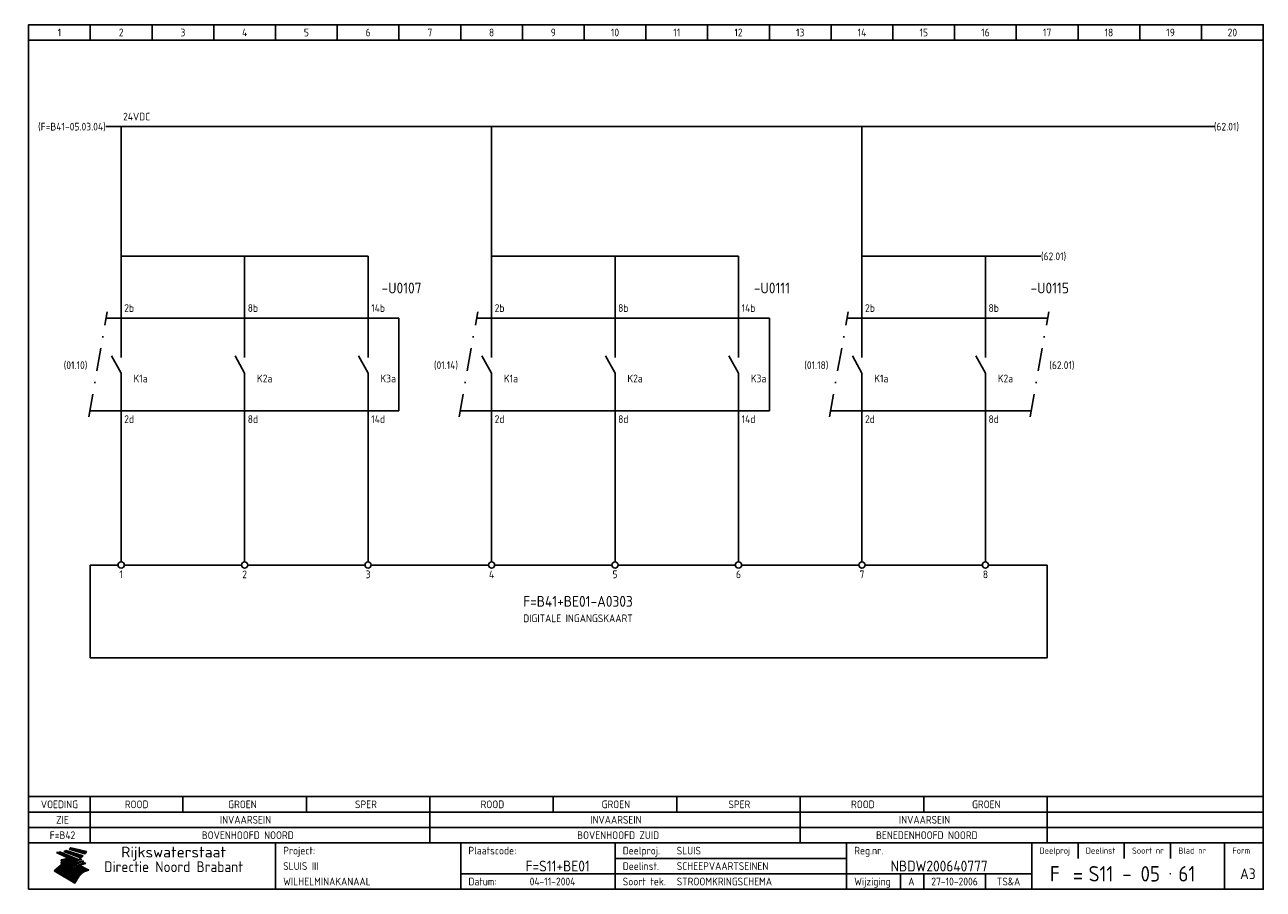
# Model space of a CAD drawing. Extents: x 9 to 410, y 10 to 290.
import ezdxf
from ezdxf.enums import TextEntityAlignment as Align

# ---------------------------------------------------------------- set-up
doc = ezdxf.new("R2010")
doc.units = 0
doc.header["$LTSCALE"] = 15
doc.header["$MEASUREMENT"] = 0
doc.linetypes.add('DASHDOT', pattern=[1, 0.5, -0.25, 0, -0.25])
for name, color, linetype in [('0-25', 7, 'CONTINUOUS'), ('0-35', 2, 'CONTINUOUS'), ('0-50', 3, 'CONTINUOUS'), ('B-25', 7, 'CONTINUOUS'), ('B-35', 2, 'CONTINUOUS'), ('S-25', 7, 'CONTINUOUS')]:
    doc.layers.add(name, color=color, linetype=linetype)
doc.styles.add('ISO', font='iso.shx')
doc.styles.get("Standard").update_dxf_attribs({"font": 'iso.shx'})

# ---------------------------------------------------------------- blocks, each defined once
blk = doc.blocks.new('0034')
at = {"layer": 'S-25'}
for p, q in [((0, 0), (0, -5)), ((0, -10), (-3.12, -4.38)), ((0, -10), (0, -15))]:
    blk.add_line(p, q, dxfattribs=at)
at = {"layer": 'B-25'}
for tag, p in [('KN1', (-2.43, -2.73)), ('KN2', (-2.43, -14.01))]:
    blk.add_attdef(tag, text='', height=2.5, dxfattribs=at).set_placement(p, align=Align.RIGHT)
blk.add_attdef('OM1', (4, -13.01), '', height=2.5, dxfattribs=at)
at = {"layer": 'B-35'}
blk.add_attdef('KT', (4.14, -8.99), '', height=3.5, dxfattribs=at)
blk = doc.blocks.new('0035')
at = {"layer": 'S-25'}
blk.add_circle((0, 0), 1, dxfattribs=at)
at = {"layer": 'B-25'}
blk.add_attdef('OM1', text='', height=2.5, dxfattribs=at).set_placement((0, -3.01), align=Align.MIDDLE)
blk = doc.blocks.new('KADERA3')
at = {"layer": '0-25'}
for p, q in [((30, 285), (30, 290)), ((50, 285), (50, 290)), ((70, 285), (70, 290)), ((90, 285), (90, 290)), ((110, 285), (110, 290)), ((130, 285), (130, 290)), ((150, 285), (150, 290)), ((170, 285), (170, 290)), ((190, 285), (190, 290)), ((210, 285), (210, 290)), ((230, 285), (230, 290)), ((250, 285), (250, 290)), ((270, 285), (270, 290)), ((290, 285), (290, 290)), ((310, 285), (310, 290)), ((330, 285), (330, 290)), ((350, 285), (350, 290)), ((370, 285), (370, 290)), ((390, 285), (390, 290)), ((10, 285), (410, 285)), ((410, 35), (10, 35)), ((410, 30), (10, 30)), ((350, 25), (350, 20)), ((365, 25), (365, 20)), ((380, 25), (380, 20)), ((200, 20), (275, 20)), ((150, 15), (335, 15)), ((292.5, 15), (292.5, 10)), ((300, 15), (300, 10)), ((320, 15), (320, 10))]:
    blk.add_line(p, q, dxfattribs=at)
at = {"layer": '0-25', "color": 7}
for p, q in [((19.1, 21.89), (25.12, 19)), ((19.1, 21.89), (25.12, 19)), ((19.17, 21.86), (20.7, 21.86)), ((19.29, 21.8), (20.83, 21.8)), ((19.4, 21.75), (20.96, 21.75)), ((19.52, 21.69), (21.09, 21.69)), ((19.64, 21.63), (21.22, 21.63)), ((19.74, 21.92), (20.56, 21.92)), ((19.75, 21.58), (21.36, 21.58)), ((19.87, 21.52), (21.49, 21.52)), ((19.99, 21.47), (21.62, 21.47)), ((20.11, 21.41), (21.75, 21.41)), ((20.22, 21.35), (21.88, 21.35)), ((20.25, 21.97), (20.43, 21.97)), ((20.34, 21.3), (22.02, 21.3)), ((20.38, 21.99), (26.02, 19.59)), ((20.38, 21.99), (26.02, 19.59)), ((20.46, 21.24), (22.15, 21.24)), ((20.57, 21.18), (22.28, 21.18)), ((20.69, 21.13), (22.41, 21.13)), ((20.81, 21.07), (22.55, 21.07)), ((20.92, 21.02), (22.68, 21.02)), ((21.04, 20.96), (22.81, 20.96)), ((21.16, 20.9), (22.94, 20.9)), ((21.27, 20.85), (23.07, 20.85)), ((21.39, 20.79), (23.21, 20.79)), ((21.47, 22.25), (26.83, 20.19)), ((21.47, 22.25), (26.83, 20.19)), ((21.49, 22.25), (23.07, 22.25)), ((21.51, 20.73), (23.34, 20.73)), ((21.6, 22.2), (23.25, 22.2)), ((21.63, 20.68), (23.47, 20.68)), ((21.65, 22.31), (22.89, 22.31)), ((21.74, 20.62), (23.6, 20.62)), ((21.75, 22.14), (23.42, 22.14)), ((21.8, 22.37), (22.71, 22.37)), ((21.86, 20.57), (23.73, 20.57)), ((21.9, 22.08), (23.6, 22.08)), ((21.94, 22.42), (22.53, 22.42)), ((21.98, 20.51), (23.87, 20.51)), ((22.04, 22.03), (23.78, 22.03)), ((22.06, 22.48), (22.36, 22.48)), ((22.09, 20.45), (24, 20.45)), ((22.18, 22.53), (27.65, 20.8)), ((22.18, 22.53), (27.65, 20.8)), ((22.19, 21.97), (23.96, 21.97)), ((22.21, 20.4), (24.13, 20.4)), ((22.33, 20.34), (24.26, 20.34)), ((22.34, 21.92), (24.13, 21.92)), ((22.44, 20.28), (24.4, 20.28)), ((22.48, 21.86), (24.31, 21.86)), ((22.56, 20.23), (24.53, 20.23)), ((22.61, 20.12), (22.93, 20.12)), ((22.63, 21.8), (24.49, 21.8)), ((22.68, 20.17), (24.66, 20.17)), ((22.71, 20.17), (22.82, 20.17)), ((23.11, 20.02), (22.77, 20.2)), ((23.11, 20.02), (22.77, 20.2)), ((22.78, 21.75), (24.67, 21.75)), ((22.79, 20.12), (24.79, 20.12)), ((22.92, 21.69), (24.85, 21.69)), ((23.07, 21.63), (25.02, 21.63)), ((23.14, 22.99), (28.22, 21.46)), ((23.14, 22.99), (28.22, 21.46)), ((23.15, 22.98), (25.33, 22.98)), ((23.22, 21.58), (25.2, 21.58)), ((23.23, 23.04), (25.09, 23.04)), ((23.32, 23.1), (24.84, 23.1)), ((23.34, 22.93), (25.57, 22.93)), ((23.36, 21.52), (25.38, 21.52)), ((23.4, 23.15), (24.6, 23.15)), ((23.49, 23.21), (24.36, 23.21)), ((23.51, 21.47), (25.56, 21.47)), ((23.52, 22.87), (25.81, 22.87)), ((23.57, 23.27), (24.12, 23.27)), ((23.64, 23.32), (23.87, 23.32)), ((23.66, 21.41), (25.74, 21.41)), ((23.7, 23.36), (28.82, 22.17)), ((23.7, 23.36), (28.82, 22.17)), ((23.71, 22.82), (26.06, 22.82)), ((23.8, 21.35), (25.91, 21.35)), ((23.9, 22.76), (26.3, 22.76)), ((23.95, 21.3), (26.09, 21.3)), ((24.09, 22.7), (26.54, 22.7)), ((24.09, 21.24), (26.27, 21.24)), ((24.24, 21.18), (26.45, 21.18)), ((24.27, 22.65), (26.78, 22.65)), ((24.39, 21.13), (26.62, 21.13)), ((24.46, 22.59), (27.03, 22.59)), ((24.53, 21.07), (26.8, 21.07)), ((24.65, 22.53), (27.27, 22.53)), ((24.68, 21.02), (26.98, 21.02)), ((24.83, 20.96), (27.16, 20.96)), ((24.84, 22.48), (27.51, 22.48)), ((24.97, 20.9), (27.34, 20.9)), ((25.02, 22.42), (27.75, 22.42)), ((25.12, 20.85), (27.51, 20.85)), ((25.21, 22.37), (28, 22.37)), ((25.27, 20.79), (27.63, 20.79)), ((25.4, 22.31), (28.24, 22.31)), ((25.41, 20.73), (27.57, 20.73)), ((25.56, 20.68), (27.51, 20.68)), ((25.58, 22.25), (28.48, 22.25)), ((25.71, 20.62), (27.44, 20.62)), ((25.77, 22.2), (28.72, 22.2)), ((25.85, 20.57), (27.37, 20.57)), ((25.96, 22.14), (28.79, 22.14)), ((26, 20.51), (27.29, 20.51)), ((26.15, 22.08), (28.75, 22.08)), ((26.15, 20.45), (27.22, 20.45)), ((26.29, 20.4), (27.14, 20.4)), ((26.33, 22.03), (28.71, 22.03)), ((26.44, 20.34), (27.06, 20.34)), ((26.52, 21.97), (28.66, 21.97)), ((26.59, 20.28), (26.97, 20.28)), ((26.71, 21.92), (28.62, 21.92)), ((26.73, 20.23), (26.89, 20.23)), ((26.9, 21.86), (28.57, 21.86)), ((27.08, 21.8), (28.52, 21.8)), ((27.27, 21.75), (28.48, 21.75)), ((27.46, 21.69), (28.43, 21.69)), ((27.65, 21.63), (28.38, 21.63)), ((27.83, 21.58), (28.33, 21.58)), ((28.02, 21.52), (28.28, 21.52)), ((28.21, 21.47), (28.22, 21.47)), ((20.58, 17.88), (18.3, 16)), ((20.58, 17.88), (18.3, 16)), ((18.38, 16.07), (21.46, 16.07)), ((18.45, 16.12), (21.88, 16.12)), ((18.52, 16.18), (22.15, 16.18)), ((18.59, 16.23), (22.38, 16.23)), ((18.65, 16.29), (22.58, 16.29)), ((18.72, 16.35), (22.75, 16.35)), ((18.79, 16.4), (22.91, 16.4)), ((18.86, 16.46), (20.6, 16.46)), ((18.93, 16.52), (20.6, 16.52)), ((18.99, 16.57), (20.6, 16.57)), ((19.06, 16.63), (20.6, 16.63)), ((19.13, 16.68), (20.6, 16.68)), ((19.2, 16.74), (20.6, 16.74)), ((19.27, 16.8), (20.6, 16.8)), ((19.33, 16.85), (21.07, 16.85)), ((19.4, 16.91), (21.55, 16.91)), ((19.47, 16.97), (21.88, 16.97)), ((19.54, 17.02), (22.13, 17.02)), ((19.61, 17.08), (22.34, 17.08)), ((19.67, 17.13), (20.6, 17.13)), ((19.74, 17.19), (20.6, 17.19)), ((19.81, 17.25), (20.6, 17.25)), ((19.88, 17.3), (20.6, 17.3)), ((19.95, 17.36), (20.6, 17.36)), ((20.01, 17.42), (20.6, 17.42)), ((20.08, 17.47), (20.93, 17.47)), ((20.15, 17.53), (21.26, 17.53)), ((20.22, 17.58), (21.51, 17.58)), ((20.29, 17.64), (21.72, 17.64)), ((20.35, 17.7), (21.9, 17.7)), ((20.42, 17.75), (22.07, 17.75)), ((20.49, 17.81), (22.22, 17.81)), ((20.56, 17.87), (22.36, 17.87)), ((20.6, 19.11), (20.58, 19.51)), ((20.6, 19.11), (20.58, 19.51)), ((20.58, 19.5), (22.09, 19.5)), ((20.58, 19.44), (21.95, 19.44)), ((20.59, 19.38), (21.79, 19.38)), ((20.59, 19.33), (21.62, 19.33)), ((20.59, 19.27), (21.42, 19.27)), ((20.6, 19.22), (21.2, 19.22)), ((20.6, 19.16), (20.93, 19.16)), ((20.6, 19.11), (20.69, 19.12)), ((20.6, 19.11), (20.69, 19.12)), ((20.6, 18.79), (20.77, 18.81)), ((20.6, 18.79), (20.77, 18.81)), ((20.6, 18.29), (20.6, 18.79)), ((20.6, 18.29), (20.6, 18.79)), ((20.6, 18.77), (22.46, 18.77)), ((20.6, 18.71), (22.33, 18.71)), ((20.6, 18.65), (22.19, 18.65)), ((20.6, 18.6), (22.04, 18.6)), ((20.6, 18.54), (21.87, 18.54)), ((20.6, 18.48), (21.68, 18.48)), ((20.6, 18.43), (21.46, 18.43)), ((20.6, 18.37), (21.21, 18.37)), ((20.6, 18.32), (20.87, 18.32)), ((20.6, 18.29), (20.88, 18.32)), ((20.6, 18.29), (20.88, 18.32)), ((20.6, 17.88), (20.86, 17.91)), ((20.6, 17.88), (20.86, 17.91)), ((20.6, 17.43), (20.97, 17.48)), ((20.6, 17.43), (20.97, 17.48)), ((20.6, 17.43), (20.6, 17.09)), ((20.6, 17.43), (20.6, 17.09)), ((20.6, 17.09), (21.26, 17.16)), ((20.6, 17.09), (21.26, 17.16)), ((20.6, 16.8), (21.37, 16.89)), ((20.6, 16.8), (21.37, 16.89)), ((20.6, 16.8), (20.6, 16.45)), ((20.6, 16.8), (20.6, 16.45)), ((20.6, 16.45), (21.56, 16.56)), ((20.6, 16.45), (21.56, 16.56)), ((20.6, 15.97), (21.67, 16.09)), ((20.6, 15.97), (21.67, 16.09)), ((20.7, 16.46), (23.06, 16.46)), ((20.9, 19.55), (22.23, 19.55)), ((20.9, 18.82), (22.59, 18.82)), ((20.98, 17.92), (22.5, 17.92)), ((21.02, 17.13), (22.53, 17.13)), ((21.19, 19.61), (22.35, 19.61)), ((21.2, 16.52), (23.2, 16.52)), ((21.32, 18.88), (22.71, 18.88)), ((21.32, 17.98), (22.62, 17.98)), ((21.42, 19.67), (22.47, 19.67)), ((21.47, 17.19), (22.7, 17.19)), ((21.59, 18.03), (22.74, 18.03)), ((21.61, 18.93), (22.82, 18.93)), ((21.62, 19.72), (22.59, 19.72)), ((21.72, 16.57), (23.32, 16.57)), ((21.77, 17.25), (22.85, 17.25)), ((21.8, 19.78), (22.69, 19.78)), ((21.8, 18.09), (22.85, 18.09)), ((21.84, 18.99), (22.92, 18.99)), ((21.96, 19.83), (22.79, 19.83)), ((21.99, 18.15), (22.95, 18.15)), ((22.01, 17.3), (22.99, 17.3)), ((22.03, 19.05), (23.03, 19.05)), ((22.1, 16.63), (23.44, 16.63)), ((22.11, 19.89), (22.89, 19.89)), ((22.16, 18.2), (23.05, 18.2)), ((22.21, 19.1), (23.12, 19.1)), ((22.21, 17.36), (23.12, 17.36)), ((22.24, 19.95), (22.99, 19.95)), ((22.31, 18.26), (23.15, 18.26)), ((22.36, 19.16), (23.22, 19.16)), ((22.37, 20), (23.08, 20)), ((22.38, 16.68), (23.56, 16.68)), ((22.39, 17.42), (23.24, 17.42)), ((22.45, 18.32), (23.24, 18.32)), ((22.49, 20.06), (23.04, 20.06)), ((22.51, 19.22), (23.3, 19.22)), ((22.56, 17.47), (23.36, 17.47)), ((22.59, 18.37), (23.33, 18.37)), ((22.6, 16.74), (23.66, 16.74)), ((22.64, 19.27), (23.39, 19.27)), ((22.71, 18.43), (23.42, 18.43)), ((22.71, 17.53), (23.47, 17.53)), ((22.77, 19.33), (23.47, 19.33)), ((22.79, 16.8), (23.77, 16.8)), ((22.83, 18.48), (23.5, 18.48)), ((22.84, 17.58), (23.57, 17.58)), ((22.89, 19.38), (23.55, 19.38)), ((22.91, 20.06), (24.92, 20.06)), ((22.94, 18.54), (23.58, 18.54)), ((22.96, 16.85), (23.86, 16.85)), ((22.97, 17.64), (23.67, 17.64)), ((23, 19.44), (23.63, 19.44)), ((23.03, 20), (25.06, 20)), ((23.04, 18.6), (23.66, 18.6)), ((23.1, 19.5), (23.72, 19.5)), ((23.1, 17.7), (23.77, 17.7)), ((23.12, 16.91), (23.96, 16.91)), ((23.14, 18.65), (23.74, 18.65)), ((23.15, 19.95), (25.19, 19.95)), ((23.21, 19.55), (23.8, 19.55)), ((23.21, 17.75), (23.86, 17.75)), ((23.24, 18.71), (23.82, 18.71)), ((23.26, 19.89), (25.32, 19.89)), ((23.26, 16.97), (24.05, 16.97)), ((23.3, 19.61), (23.88, 19.61)), ((23.32, 17.81), (23.95, 17.81)), ((23.33, 18.77), (23.91, 18.77)), ((23.37, 16.07), (29.08, 16.07)), ((23.38, 19.83), (25.45, 19.83)), ((23.39, 19.67), (23.81, 19.67)), ((23.39, 17.02), (24.14, 17.02)), ((23.42, 18.82), (23.99, 18.82)), ((23.42, 17.87), (24.03, 17.87)), ((23.45, 19.7), (23.58, 19.79)), ((23.45, 19.7), (23.58, 19.79)), ((23.48, 19.72), (23.7, 19.72)), ((23.5, 19.78), (25.58, 19.78)), ((23.51, 18.88), (24.07, 18.88)), ((23.51, 16.12), (29.27, 16.12)), ((23.52, 17.92), (24.11, 17.92)), ((23.52, 17.08), (24.22, 17.08)), ((23.54, 18.9), (24.3, 19.42)), ((23.54, 18.9), (24.3, 19.42)), ((23.56, 19.78), (23.59, 19.78)), ((23.56, 19.39), (23.9, 19.62)), ((23.56, 19.39), (23.9, 19.62)), ((23.58, 19.79), (23.9, 19.62)), ((23.58, 19.79), (23.9, 19.62)), ((23.59, 18.93), (24.15, 18.93)), ((23.61, 19.72), (25.72, 19.72)), ((23.62, 17.98), (24.2, 17.98)), ((23.63, 17.13), (24.3, 17.13)), ((23.65, 18.59), (24.62, 19.25)), ((23.65, 18.59), (24.62, 19.25)), ((29.41, 16.17), (23.65, 16.17)), ((23.67, 18.99), (24.23, 18.99)), ((23.71, 18.03), (24.28, 18.03)), ((23.73, 19.67), (25.85, 19.67)), ((23.75, 19.05), (24.32, 19.05)), ((23.75, 17.19), (24.38, 17.19)), ((23.77, 16.23), (29.47, 16.23)), ((23.79, 18.09), (24.36, 18.09)), ((23.83, 19.1), (24.4, 19.1)), ((23.85, 19.61), (25.98, 19.61)), ((23.85, 17.25), (24.46, 17.25)), ((23.88, 18.15), (24.44, 18.15)), ((23.89, 16.29), (29.36, 16.29)), ((23.92, 19.16), (24.48, 19.16)), ((23.94, 18.19), (25.23, 19.07)), ((23.94, 18.19), (25.23, 19.07)), ((23.95, 17.3), (24.55, 17.3)), ((23.96, 19.55), (25.96, 19.55)), ((23.96, 18.2), (24.53, 18.2)), ((24, 19.22), (24.56, 19.22)), ((24, 16.35), (29.24, 16.35)), ((24.04, 18.26), (24.61, 18.26)), ((24.05, 17.36), (24.63, 17.36)), ((24.06, 17.88), (25.34, 18.76)), ((24.06, 17.88), (25.34, 18.76)), ((24.08, 19.5), (25.88, 19.5)), ((24.08, 19.27), (24.58, 19.27)), ((24.11, 16.4), (29.13, 16.4)), ((24.13, 18.32), (24.69, 18.32)), ((24.14, 17.42), (24.71, 17.42)), ((24.16, 19.33), (24.47, 19.33)), ((24.2, 19.44), (25.79, 19.44)), ((24.21, 18.37), (24.77, 18.37)), ((24.21, 16.46), (29.02, 16.46)), ((24.23, 17.47), (24.79, 17.47)), ((24.24, 17.48), (25.52, 18.36)), ((24.24, 17.48), (25.52, 18.36)), ((24.25, 19.38), (24.36, 19.38)), ((24.29, 18.43), (24.85, 18.43)), ((24.3, 19.42), (24.62, 19.25)), ((24.3, 19.42), (24.62, 19.25)), ((24.31, 19.38), (25.71, 19.38)), ((24.31, 17.53), (24.87, 17.53)), ((24.31, 16.52), (28.91, 16.52)), ((24.35, 17.17), (25.64, 18.05)), ((24.35, 17.17), (25.64, 18.05)), ((24.37, 18.48), (24.94, 18.48)), ((24.39, 17.58), (24.96, 17.58)), ((24.4, 16.57), (28.79, 16.57)), ((24.43, 19.33), (25.62, 19.33)), ((24.45, 18.54), (25.02, 18.54)), ((24.47, 17.64), (25.04, 17.64)), ((24.49, 16.63), (28.68, 16.63)), ((24.54, 18.6), (25.1, 18.6)), ((24.55, 19.27), (25.54, 19.27)), ((24.56, 17.7), (25.12, 17.7)), ((24.57, 16.68), (28.57, 16.68)), ((24.62, 18.65), (25.18, 18.65)), ((24.63, 16.72), (25.91, 17.6)), ((24.63, 16.72), (25.91, 17.6)), ((24.64, 17.75), (25.2, 17.75)), ((24.66, 16.74), (28.45, 16.74)), ((24.67, 19.22), (25.45, 19.22)), ((24.7, 18.71), (25.27, 18.71)), ((24.72, 17.81), (25.29, 17.81)), ((24.74, 16.8), (28.34, 16.8)), ((24.78, 19.16), (25.37, 19.16)), ((24.78, 18.77), (25.34, 18.77)), ((24.8, 17.87), (25.37, 17.87)), ((24.82, 16.85), (28.23, 16.85)), ((24.87, 18.82), (25.4, 18.82)), ((24.89, 17.92), (25.45, 17.92)), ((24.9, 19.1), (25.28, 19.1)), ((24.9, 16.91), (28.11, 16.91)), ((24.95, 18.88), (25.45, 18.88)), ((24.97, 17.98), (25.53, 17.98)), ((24.99, 16.97), (28, 16.97)), ((25.02, 19.05), (25.2, 19.05)), ((25.03, 18.93), (25.51, 18.93)), ((25.05, 18.03), (25.61, 18.03)), ((25.07, 17.02), (27.89, 17.02)), ((25.11, 18.99), (25.57, 18.99)), ((26.02, 19.59), (25.12, 19)), ((26.02, 19.59), (25.12, 19)), ((25.13, 18.09), (25.68, 18.09)), ((25.15, 17.08), (27.77, 17.08)), ((25.19, 19.05), (25.63, 19.05)), ((25.21, 18.15), (25.75, 18.15)), ((25.23, 17.13), (27.66, 17.13)), ((25.26, 19.1), (25.7, 19.1)), ((25.3, 18.2), (25.82, 18.2)), ((25.31, 17.19), (27.55, 17.19)), ((25.33, 19.16), (25.77, 19.16)), ((25.38, 18.26), (25.89, 18.26)), ((25.39, 19.22), (25.85, 19.22)), ((25.4, 17.25), (27.43, 17.25)), ((25.46, 18.32), (25.97, 18.32)), ((25.47, 19.27), (25.93, 19.27)), ((25.48, 17.3), (27.32, 17.3)), ((25.54, 19.33), (26.03, 19.33)), ((25.54, 18.37), (26.06, 18.37)), ((25.56, 17.36), (27.21, 17.36)), ((25.62, 18.43), (26.14, 18.43)), ((25.63, 19.38), (26.13, 19.38)), ((25.64, 17.42), (27.1, 17.42)), ((25.7, 18.48), (26.24, 18.48)), ((25.72, 19.44), (26.24, 19.44)), ((25.73, 17.47), (26.98, 17.47)), ((25.79, 18.54), (26.34, 18.54)), ((25.81, 17.53), (26.87, 17.53)), ((25.82, 19.5), (26.36, 19.5)), ((25.89, 18.6), (26.46, 18.6)), ((25.89, 17.58), (26.76, 17.58)), ((25.93, 19.55), (26.53, 19.55)), ((25.96, 17.64), (26.64, 17.64)), ((25.99, 18.65), (26.58, 18.65)), ((26.04, 17.7), (26.59, 17.7)), ((26.06, 19.61), (26.85, 19.61)), ((26.1, 18.71), (26.72, 18.71)), ((26.12, 17.75), (26.67, 17.75)), ((26.2, 17.81), (26.76, 17.81)), ((26.21, 19.67), (27.23, 19.67)), ((26.23, 18.77), (26.89, 18.77)), ((26.29, 17.87), (26.86, 17.87)), ((26.37, 18.82), (27.09, 18.82)), ((26.39, 17.92), (26.97, 17.92)), ((26.44, 19.72), (27.18, 19.72)), ((26.49, 17.98), (27.09, 17.98)), ((26.53, 18.88), (27.34, 18.88)), ((26.56, 17.68), (29.54, 16.2)), ((26.56, 17.68), (29.54, 16.2)), ((26.6, 18.03), (27.22, 18.03)), ((26.72, 18.09), (27.38, 18.09)), ((26.73, 18.93), (27.66, 18.93)), ((26.85, 18.15), (27.56, 18.15)), ((26.99, 18.99), (27.9, 18.99)), ((27, 18.2), (27.8, 18.2)), ((27.13, 19.78), (27.25, 19.64)), ((27.13, 19.78), (27.25, 19.64)), ((27.18, 18.26), (28.13, 18.26)), ((27.26, 19.05), (27.84, 19.05)), ((27.39, 18.32), (28.47, 18.32)), ((27.7, 18.37), (28.49, 18.37)), ((27.78, 19.1), (27.93, 18.96)), ((27.78, 19.1), (27.93, 18.96)), ((28, 18.43), (28.44, 18.43)), ((28.29, 15.83), (29.54, 16.2)), ((28.29, 15.83), (29.54, 16.2)), ((28.39, 18.48), (28.54, 18.32)), ((28.39, 18.48), (28.54, 18.32)), ((29.54, 16.2), (29.45, 16.17)), ((29.54, 16.2), (29.45, 16.17)), ((29.46, 16.18), (29.47, 16.18)), ((24.94, 11.97), (18.3, 16)), ((24.94, 11.97), (18.3, 16)), ((18.31, 16.01), (20.96, 16.01)), ((18.38, 15.95), (20.6, 15.95)), ((18.47, 15.9), (20.6, 15.9)), ((18.57, 15.84), (20.6, 15.84)), ((18.66, 15.78), (20.6, 15.78)), ((18.75, 15.73), (20.6, 15.73)), ((18.85, 15.67), (20.6, 15.67)), ((18.94, 15.62), (20.6, 15.62)), ((19.03, 15.56), (27.83, 15.56)), ((19.12, 15.5), (27.75, 15.5)), ((19.22, 15.45), (27.66, 15.45)), ((19.31, 15.39), (27.58, 15.39)), ((19.4, 15.33), (27.5, 15.33)), ((19.49, 15.28), (27.43, 15.28)), ((19.59, 15.22), (27.36, 15.22)), ((19.68, 15.17), (27.29, 15.17)), ((19.77, 15.11), (27.22, 15.11)), ((19.86, 15.05), (27.15, 15.05)), ((19.96, 15), (27.09, 15)), ((20.05, 14.94), (27.02, 14.94)), ((20.14, 14.88), (26.96, 14.88)), ((20.24, 14.83), (26.9, 14.83)), ((20.33, 14.77), (26.84, 14.77)), ((20.42, 14.72), (26.79, 14.72)), ((20.51, 14.66), (26.73, 14.66)), ((20.6, 15.97), (20.6, 15.58)), ((20.6, 15.97), (20.6, 15.58)), ((20.6, 15.58), (21.95, 15.73)), ((20.6, 15.58), (21.95, 15.73)), ((20.61, 14.6), (26.68, 14.6)), ((20.7, 14.55), (26.62, 14.55)), ((20.79, 14.49), (26.57, 14.49)), ((20.88, 14.43), (26.52, 14.43)), ((20.94, 15.62), (27.92, 15.62)), ((20.98, 14.38), (26.47, 14.38)), ((21.07, 14.32), (26.42, 14.32)), ((21.16, 14.27), (26.38, 14.27)), ((21.25, 14.21), (26.33, 14.21)), ((21.35, 14.15), (26.29, 14.15)), ((21.44, 14.1), (26.24, 14.1)), ((21.45, 15.67), (28.01, 15.67)), ((21.53, 14.04), (26.2, 14.04)), ((21.63, 13.98), (26.16, 13.98)), ((21.72, 13.93), (26.12, 13.93)), ((21.81, 13.87), (26.08, 13.87)), ((21.9, 13.82), (26.04, 13.82)), ((21.96, 15.73), (28.11, 15.73)), ((22, 13.76), (26, 13.76)), ((22.09, 13.7), (25.96, 13.7)), ((22.18, 13.65), (25.93, 13.65)), ((22.27, 13.59), (25.89, 13.59)), ((22.34, 15.78), (28.21, 15.78)), ((22.37, 13.53), (25.86, 13.53)), ((22.46, 13.48), (25.82, 13.48)), ((22.55, 13.42), (25.79, 13.42)), ((22.62, 15.84), (28.33, 15.84)), ((22.65, 13.37), (25.76, 13.37)), ((22.74, 13.31), (25.73, 13.31)), ((22.83, 13.25), (25.69, 13.25)), ((22.84, 15.9), (28.52, 15.9)), ((22.92, 13.2), (25.66, 13.2)), ((23.02, 13.14), (25.63, 13.14)), ((23.04, 15.95), (28.71, 15.95)), ((23.11, 13.08), (25.59, 13.08)), ((23.2, 13.03), (25.56, 13.03)), ((23.21, 16.01), (28.9, 16.01)), ((23.29, 12.97), (25.53, 12.97)), ((23.39, 12.92), (25.5, 12.92)), ((23.48, 12.86), (25.46, 12.86)), ((23.57, 12.8), (25.43, 12.8)), ((23.66, 12.75), (25.4, 12.75)), ((23.76, 12.69), (25.36, 12.69)), ((23.85, 12.63), (25.33, 12.63)), ((23.94, 12.58), (25.3, 12.58)), ((24.04, 12.52), (25.26, 12.52)), ((24.13, 12.47), (25.23, 12.47)), ((24.22, 12.41), (25.2, 12.41)), ((24.31, 12.35), (25.17, 12.35)), ((24.41, 12.3), (25.13, 12.3)), ((24.5, 12.24), (25.1, 12.24)), ((24.59, 12.18), (25.07, 12.18)), ((24.68, 12.13), (25.03, 12.13)), ((24.78, 12.07), (25, 12.07)), ((24.94, 11.97), (25.81, 13.45)), ((24.94, 11.97), (25.81, 13.45)), ((24.87, 12.02), (24.97, 12.02))]:
    blk.add_line(p, q, dxfattribs=at)
for centre, radius, start, end in [((19.15, 29.7), 7.8, 269.6055, 279.0886), ((19.15, 29.7), 7.8, 269.6055, 279.0886), ((19.93, 25.38), 5.91, 276.3402, 298.7463), ((19.93, 25.38), 5.91, 276.3402, 298.7463), ((19.84, 27.26), 5.27, 288.0217, 296.3084), ((19.84, 27.26), 5.27, 288.0217, 296.3084), ((20.49, 27.56), 5.28, 300.0654, 307.393), ((20.49, 27.56), 5.28, 300.0654, 307.393), ((24.11, 24.7), 5.26, 301.1147, 312.2814), ((24.11, 24.7), 5.26, 301.1147, 312.2814), ((21.95, 27.32), 8.59, 316.9248, 323.1399), ((21.95, 27.32), 8.59, 316.9248, 323.1399), ((20.21, 23.78), 5.91, 273.6149, 304.3803), ((20.21, 23.78), 5.91, 273.6149, 304.3803), ((19.84, 25.09), 6.03, 278.129, 302.868), ((19.84, 25.09), 6.03, 278.129, 302.868), ((20.35, 24.56), 5.76, 274.164, 302.5474), ((20.35, 24.56), 5.76, 274.164, 302.5474), ((20.05, 24.28), 6.02, 277.9472, 305.7139), ((20.05, 24.28), 6.02, 277.9472, 305.7139), ((20.04, 23.49), 6.09, 278.8115, 306.4242), ((20.04, 23.49), 6.09, 278.8115, 306.4242), ((20.53, 23.07), 5.96, 277.0519, 304.973), ((20.53, 23.07), 5.96, 277.0519, 304.973), ((20.72, 22.76), 5.91, 276.3402, 304.3803), ((20.72, 22.76), 5.91, 276.3402, 304.3803), ((21.06, 22.34), 5.81, 274.9043, 303.1745), ((21.06, 22.34), 5.81, 274.9043, 303.1745), ((20.82, 22.06), 6.04, 278.1111, 305.8489), ((20.82, 22.06), 6.04, 278.1111, 305.8489), ((21.3, 21.6), 5.91, 276.3402, 304.3803), ((21.3, 21.6), 5.91, 276.3402, 304.3803), ((27.05, 17.17), 2.63, 107.4286, 133.7799), ((27.05, 17.17), 2.63, 107.4286, 133.7799), ((27.45, 16.91), 2.81, 110.4143, 138.7411), ((27.45, 16.91), 2.81, 110.4143, 138.7411), ((27.57, 15.64), 3.4, 98.1566, 126.9045), ((27.57, 15.64), 3.4, 98.1566, 126.9045), ((27.91, 15.54), 3.39, 100.5835, 132.088), ((27.91, 15.54), 3.39, 100.5835, 132.088), ((28.21, 14.74), 3.67, 95.7581, 128.7216), ((28.21, 14.74), 3.67, 95.7581, 128.7216), ((27.01, 16.84), 2.93, 87.7348, 104.8316), ((27.01, 16.84), 2.93, 87.7348, 104.8316), ((27.37, 15.71), 3.93, 91.7838, 103.2817), ((27.37, 15.71), 3.93, 91.7838, 103.2817), ((28.4, 15.05), 3.21, 96.3886, 125.0052), ((28.4, 15.05), 3.21, 96.3886, 125.0052), ((27.82, 16.31), 2.8, 90.634, 105.1984), ((27.82, 16.31), 2.8, 90.634, 105.1984), ((28.19, 15.04), 3.93, 93.8342, 103.2817), ((28.19, 15.04), 3.93, 93.8342, 103.2817), ((28.58, 15.69), 2.8, 93.8141, 105.1984), ((28.58, 15.69), 2.8, 93.8141, 105.1984), ((28.95, 14.41), 3.93, 96.0135, 103.2817), ((28.95, 14.41), 3.93, 96.0135, 103.2817), ((31.24, 10.26), 6.3, 117.9568, 149.6251), ((31.24, 10.26), 6.3, 117.9568, 149.6251)]:
    blk.add_arc(centre, radius, start, end, dxfattribs=at)
at = {"layer": '0-35'}
for p, q in [((90, 25), (90, 10)), ((150, 25), (150, 10)), ((200, 25), (200, 10)), ((275, 25), (275, 10)), ((335, 25), (335, 10)), ((397.5, 25), (397.5, 10))]:
    blk.add_line(p, q, dxfattribs=at)
at = {"layer": '0-50'}
for p, q in [((10, 25), (410, 25)), ((348.75, 15), (351.25, 15)), ((348.75, 13.5), (351.25, 13.5))]:
    blk.add_line(p, q, dxfattribs=at)
blk.add_lwpolyline([(10, 10), (410, 10), (410, 290), (10, 290)], close=True, dxfattribs=at)
at = {"layer": '0-50', "const_width": 0.25}
blk.add_lwpolyline([(379.75, 15, 1), (380, 15, 1)], format="xyb", close=True, dxfattribs=at)
at = {"layer": '0-25', "style": 'ISO'}
for s, height, p in [('Project:', 2.5, (92.5, 22.5)), ('Plaatscode:', 2.5, (152.5, 22.5)), ('Deelproj.', 2.5, (202.5, 22.5)), ('Reg.nr.', 2.5, (277.5, 22.5)), ('Deelproj', 2, (337.5, 22.5)), ('Deelinst', 2, (352.5, 22.5)), ('Soort nr', 2, (367.5, 22.5)), ('Blad nr', 2, (382.5, 22.5)), ('Form', 2, (400, 22.5)), ('Deelinst.', 2.5, (202.5, 17.5)), ('Datum:', 2.5, (152.5, 12.5)), ('Soort tek.', 2.5, (202.5, 12.5)), ('Wijziging', 2.5, (277.5, 12.5))]:
    blk.add_text(s, height=height, dxfattribs=at).set_placement(p, align=Align.MIDDLE_LEFT)
for tag, p in [('STR1', (20, 287.5)), ('STR2', (40, 287.5)), ('STR3', (60, 287.5)), ('STR4', (80, 287.5)), ('STR5', (100, 287.5)), ('STR6', (120, 287.5)), ('STR7', (140, 287.5)), ('STR8', (160, 287.5)), ('STR9', (180, 287.5)), ('STR10', (200, 287.5)), ('STR11', (220, 287.5)), ('STR12', (240, 287.5)), ('STR13', (260, 287.5)), ('STR14', (280, 287.5)), ('STR15', (300, 287.5)), ('STR16', (320, 287.5)), ('STR17', (340, 287.5)), ('STR18', (360, 287.5)), ('STR19', (380, 287.5)), ('STR20', (400, 287.5)), ('W', (180, 12.5)), ('Z', (310, 12.5)), ('Y', (327.5, 12.5))]:
    blk.add_attdef(tag, text='', height=2.5, dxfattribs=at).set_placement(p, align=Align.MIDDLE)
for tag, p in [('N', (220, 22.5)), ('B', (92.5, 17.5)), ('P', (220, 17.5)), ('C', (92.5, 12.5)), ('U', (220, 12.5)), ('REV', (295, 12.5))]:
    blk.add_attdef(tag, text='', height=2.5, dxfattribs=at).set_placement(p, align=Align.MIDDLE_LEFT)
at = {"layer": '0-35', "style": 'ISO', "width": 1.00614}
blk.add_text('Rijkswaterstaat', height=3.5, dxfattribs=at).set_placement((40, 20.28), (74, 20.28), align=Align.FIT)
at = {"layer": '0-35', "color": 2, "style": 'ISO', "width": 0.948867}
blk.add_text('Directie Noord Brabant', height=3.5, dxfattribs=at).set_placement((34.5, 15.53), (79.5, 15.53), align=Align.FIT)
at = {"layer": '0-35', "style": 'ISO'}
for tag, p in [('X', (178.5, 17.5)), ('FORM', (402.5, 15))]:
    blk.add_attdef(tag, text='', height=3.5, dxfattribs=at).set_placement(p, align=Align.MIDDLE_LEFT)
blk.add_attdef('RNR', text='', height=3.5, dxfattribs=at).set_placement((305, 17.5), align=Align.MIDDLE)
at = {"layer": '0-50', "style": 'ISO'}
for tag, p in [('M', (342.5, 15)), ('O', (365, 15))]:
    blk.add_attdef(tag, text='', height=5, dxfattribs=at).set_placement(p, align=Align.MIDDLE)
blk.add_attdef('Q', text='', height=5, dxfattribs=at).set_placement((382.5, 15), align=Align.MIDDLE_LEFT)

msp = doc.modelspace()

# ---------------------------------------------------------------- linework, layer by layer
at = {"layer": '0-25'}
msp.add_line((410, 40), (10, 40), dxfattribs=at)
at = {"layer": 'B-25'}
for p, q in [((30, 40), (30, 25)), ((60, 40), (60, 35)), ((100, 40), (100, 35)), ((140, 40), (140, 25)), ((180, 40), (180, 35)), ((220, 40), (220, 35)), ((260, 40), (260, 25)), ((300, 40), (300, 35)), ((340, 40), (340, 25))]:
    msp.add_line(p, q, dxfattribs=at)
at = {"layer": 'S-25'}
for p, q in [((35, 257), (230, 257)), ((40, 215), (40, 257)), ((160, 195), (160, 257)), ((230, 257), (394.17, 257)), ((280, 195), (280, 257)), ((40, 195), (40, 215)), ((120, 215), (40, 215)), ((80, 195), (80, 215)), ((120, 195), (120, 215)), ((240, 215), (160, 215)), ((200, 195), (200, 215)), ((240, 195), (240, 215)), ((338, 215), (280, 215)), ((320, 195), (320, 215)), ((35, 195), (130, 195)), ((40, 187.19), (40, 195)), ((80, 187.19), (80, 195)), ((120, 187.19), (120, 195)), ((130, 195), (130, 165)), ((155, 195), (250, 195)), ((160, 187.19), (160, 195)), ((200, 187.19), (200, 195)), ((240, 187.19), (240, 195)), ((250, 195), (250, 165)), ((275, 195), (340.15, 195)), ((280, 187.19), (280, 195)), ((320, 187.19), (320, 195)), ((120, 177.19), (120, 172.19)), ((40, 172.19), (40, 165)), ((80, 172.19), (80, 165)), ((120, 172.19), (120, 165)), ((160, 172.19), (160, 165)), ((200, 172.19), (200, 165)), ((240, 172.19), (240, 165)), ((280, 172.19), (280, 165)), ((320, 172.19), (320, 165)), ((30, 165), (130, 165)), ((40, 165), (40, 116)), ((80, 165), (80, 116)), ((120, 165), (120, 116)), ((150, 165), (250, 165)), ((160, 165), (160, 116)), ((200, 165), (200, 116)), ((240, 165), (240, 116)), ((270, 165), (334.85, 165)), ((280, 165), (280, 116)), ((320, 165), (320, 116)), ((30, 115), (30, 85)), ((30, 115), (39, 115)), ((41, 115), (79, 115)), ((81, 115), (119, 115)), ((121, 115), (159, 115)), ((161, 115), (199, 115)), ((201, 115), (239, 115)), ((241, 115), (279, 115)), ((281, 115), (319, 115)), ((321, 115), (340, 115)), ((340, 115), (340, 85)), ((30, 85), (340, 85))]:
    msp.add_line(p, q, dxfattribs=at)
at = {"layer": 'S-25', "linetype": 'DASHDOT'}
for p, q in [((29.5, 163), (35.5, 197)), ((149.5, 163), (155.5, 197)), ((269.5, 163), (275.5, 197)), ((334.5, 163), (340.5, 197))]:
    msp.add_line(p, q, dxfattribs=at)

# ---------------------------------------------------------------- block references
at = {"layer": 'S-25'}
ref = msp.add_blockref('KADERA3', (0, 0), dxfattribs=at)
ref.add_attrib('B', 'SLUIS III', dxfattribs={"layer": '0-25', "height": 2.5, "style": 'ISO'}).set_placement((92.5, 17.5), align=Align.MIDDLE_LEFT)
ref.add_attrib('C', 'WILHELMINAKANAAL', dxfattribs={"layer": '0-25', "height": 2.5, "style": 'ISO'}).set_placement((92.5, 12.5), align=Align.MIDDLE_LEFT)
ref.add_attrib('N', 'SLUIS', dxfattribs={"layer": '0-25', "height": 2.5, "style": 'ISO'}).set_placement((220, 22.5), align=Align.MIDDLE_LEFT)
ref.add_attrib('P', 'SCHEEPVAARTSEINEN', dxfattribs={"layer": '0-25', "height": 2.5, "style": 'ISO'}).set_placement((220, 17.5), align=Align.MIDDLE_LEFT)
ref.add_attrib('U', 'STROOMKRINGSCHEMA', dxfattribs={"layer": '0-25', "height": 2.5, "style": 'ISO'}).set_placement((220, 12.5), align=Align.MIDDLE_LEFT)
ref.add_attrib('M', 'F', dxfattribs={"layer": '0-50', "height": 5, "style": 'ISO'}).set_placement((342.5, 15), align=Align.MIDDLE)
ref.add_attrib('O', 'S11 - 05', dxfattribs={"layer": '0-50', "height": 5, "style": 'ISO'}).set_placement((365, 15), align=Align.MIDDLE)
ref.add_attrib('Q', '61', dxfattribs={"layer": '0-50', "height": 5, "style": 'ISO'}).set_placement((382.5, 15), align=Align.MIDDLE_LEFT)
ref.add_attrib('X', 'F=S11+BE01', dxfattribs={"layer": '0-35', "height": 3.5, "style": 'ISO'}).set_placement((171, 17.5), align=Align.MIDDLE_LEFT)
ref.add_attrib('RNR', 'NBDW200640777', dxfattribs={"layer": '0-35', "height": 3.5, "style": 'ISO'}).set_placement((305, 17.5), align=Align.MIDDLE)
ref.add_attrib('W', '04-11-2004', dxfattribs={"layer": '0-25', "height": 2.5, "style": 'ISO'}).set_placement((179.75, 12.5), align=Align.MIDDLE)
ref.add_attrib('FORM', 'A3', dxfattribs={"layer": '0-35', "height": 3.5, "style": 'ISO'}).set_placement((402.5, 15), align=Align.MIDDLE_LEFT)
ref.add_attrib('REV', 'A', dxfattribs={"layer": '0-25', "height": 2.5, "style": 'ISO'}).set_placement((295, 12.5), align=Align.MIDDLE_LEFT)
ref.add_attrib('Z', '27-10-2006', dxfattribs={"layer": '0-25', "height": 2.5, "style": 'ISO'}).set_placement((310, 12.5), align=Align.MIDDLE)
ref.add_attrib('Y', 'TS&A', dxfattribs={"layer": '0-25', "height": 2.5, "style": 'ISO'}).set_placement((327.5, 12.5), align=Align.MIDDLE)
ref.add_attrib('STR1', '1', dxfattribs={"layer": '0-25', "height": 2.5, "style": 'ISO'}).set_placement((20, 287.5), align=Align.MIDDLE)
ref.add_attrib('STR2', '2', dxfattribs={"layer": '0-25', "height": 2.5, "style": 'ISO'}).set_placement((40, 287.5), align=Align.MIDDLE)
ref.add_attrib('STR3', '3', dxfattribs={"layer": '0-25', "height": 2.5, "style": 'ISO'}).set_placement((60, 287.5), align=Align.MIDDLE)
ref.add_attrib('STR4', '4', dxfattribs={"layer": '0-25', "height": 2.5, "style": 'ISO'}).set_placement((80, 287.5), align=Align.MIDDLE)
ref.add_attrib('STR5', '5', dxfattribs={"layer": '0-25', "height": 2.5, "style": 'ISO'}).set_placement((100, 287.5), align=Align.MIDDLE)
ref.add_attrib('STR6', '6', dxfattribs={"layer": '0-25', "height": 2.5, "style": 'ISO'}).set_placement((120, 287.5), align=Align.MIDDLE)
ref.add_attrib('STR7', '7', dxfattribs={"layer": '0-25', "height": 2.5, "style": 'ISO'}).set_placement((140, 287.5), align=Align.MIDDLE)
ref.add_attrib('STR8', '8', dxfattribs={"layer": '0-25', "height": 2.5, "style": 'ISO'}).set_placement((160, 287.5), align=Align.MIDDLE)
ref.add_attrib('STR9', '9', dxfattribs={"layer": '0-25', "height": 2.5, "style": 'ISO'}).set_placement((180, 287.5), align=Align.MIDDLE)
ref.add_attrib('STR10', '10', dxfattribs={"layer": '0-25', "height": 2.5, "style": 'ISO'}).set_placement((200, 287.5), align=Align.MIDDLE)
ref.add_attrib('STR11', '11', dxfattribs={"layer": '0-25', "height": 2.5, "style": 'ISO'}).set_placement((220, 287.5), align=Align.MIDDLE)
ref.add_attrib('STR12', '12', dxfattribs={"layer": '0-25', "height": 2.5, "style": 'ISO'}).set_placement((240, 287.5), align=Align.MIDDLE)
ref.add_attrib('STR13', '13', dxfattribs={"layer": '0-25', "height": 2.5, "style": 'ISO'}).set_placement((260, 287.5), align=Align.MIDDLE)
ref.add_attrib('STR14', '14', dxfattribs={"layer": '0-25', "height": 2.5, "style": 'ISO'}).set_placement((280, 287.5), align=Align.MIDDLE)
ref.add_attrib('STR15', '15', dxfattribs={"layer": '0-25', "height": 2.5, "style": 'ISO'}).set_placement((300, 287.5), align=Align.MIDDLE)
ref.add_attrib('STR16', '16', dxfattribs={"layer": '0-25', "height": 2.5, "style": 'ISO'}).set_placement((320, 287.5), align=Align.MIDDLE)
ref.add_attrib('STR17', '17', dxfattribs={"layer": '0-25', "height": 2.5, "style": 'ISO'}).set_placement((340, 287.5), align=Align.MIDDLE)
ref.add_attrib('STR18', '18', dxfattribs={"layer": '0-25', "height": 2.5, "style": 'ISO'}).set_placement((360, 287.5), align=Align.MIDDLE)
ref.add_attrib('STR19', '19', dxfattribs={"layer": '0-25', "height": 2.5, "style": 'ISO'}).set_placement((380, 287.5), align=Align.MIDDLE)
ref.add_attrib('STR20', '20', dxfattribs={"layer": '0-25', "height": 2.5, "style": 'ISO'}).set_placement((400, 287.5), align=Align.MIDDLE)
for name, p, values in [('0034', (40, 187.19), {'OM1': 'K1a'}), ('0034', (80, 187.19), {'OM1': 'K2a'}), ('0034', (120, 187.19), {'OM1': 'K3a'}), ('0034', (160, 187.19), {'OM1': 'K1a'}), ('0034', (200, 187.19), {'OM1': 'K2a'}), ('0034', (240, 187.19), {'OM1': 'K3a'}), ('0034', (280, 187.19), {'OM1': 'K1a'}), ('0034', (320, 187.19), {'OM1': 'K2a'}), ('0035', (40, 115), {'OM1': '1'}), ('0035', (80, 115), {'OM1': '2'}), ('0035', (120, 115), {'OM1': '3'}), ('0035', (160, 115), {'OM1': '4'}), ('0035', (200, 115), {'OM1': '5'}), ('0035', (240, 115), {'OM1': '6'}), ('0035', (280, 115), {'OM1': '7'}), ('0035', (320, 115), {'OM1': '8'})]:
    msp.add_blockref(name, p, dxfattribs=at).add_auto_attribs(values)

# ---------------------------------------------------------------- texts
at = {"layer": 'B-25'}
for s, p in [('24VDC', (45, 259)), ('DIGITALE INGANGSKAART', (188, 96.5))]:
    msp.add_text(s, height=2.5, dxfattribs=at).set_placement(p, align=Align.CENTER)
msp.add_text('(F=B41-05.03.04)', height=2.5, dxfattribs=at).set_placement((35, 257), align=Align.MIDDLE_RIGHT)
for p in [(394, 257), (338, 215)]:
    msp.add_text('(62.01)', height=2.5, dxfattribs=at).set_placement(p, align=Align.MIDDLE_LEFT)
for s, p in [('2b', (41, 197)), ('8b', (81, 197)), ('14b', (121, 197)), ('2b', (161, 197)), ('8b', (201, 197)), ('14b', (241, 197)), ('2b', (281, 197)), ('8b', (321, 197)), ('2d', (41, 161)), ('8d', (81, 161)), ('14d', (121, 161)), ('2d', (161, 161)), ('8d', (201, 161)), ('14d', (241, 161)), ('2d', (281, 161)), ('8d', (321, 161))]:
    msp.add_text(s, height=2.5, dxfattribs=at).set_placement(p)
for s, p in [('(01.10)', (25.22, 179.75)), ('(01.14)', (145.22, 179.75)), ('(01.18)', (265.22, 179.75)), ('(62.01)', (344.77, 179.75)), ('VOEDING', (20, 37.5)), ('ROOD', (45, 37.5)), ('GROEN ', (80, 37.5)), ('SPER ', (120, 37.5)), ('ROOD ', (161, 37.5)), ('GROEN ', (201, 37.5)), ('SPER ', (241, 37.5)), ('ROOD ', (281, 37.5)), ('GROEN ', (321, 37.5)), ('ZIE', (21, 32.5)), ('INVAARSEIN ', (81, 32.5)), ('INVAARSEIN ', (201, 32.5)), ('INVAARSEIN ', (301, 32.5)), ('F=B42', (21, 27.5)), ('BOVENHOOFD NOORD', (81, 27.5)), ('BOVENHOOFD ZUID', (201, 27.5)), ('BENEDENHOOFD NOORD', (301, 27.5))]:
    msp.add_text(s, height=2.5, dxfattribs=at).set_placement(p, align=Align.MIDDLE)
at = {"layer": 'B-35'}
for s, p in [('-U0107', (130.83, 204.75)), ('-U0111', (250.83, 204.75)), ('-U0115', (340.83, 204.75))]:
    msp.add_text(s, height=3.5, dxfattribs=at).set_placement(p, align=Align.MIDDLE)
msp.add_text('F=B41+BE01-A0303', height=3.5, dxfattribs=at).set_placement((188, 101.5), align=Align.CENTER)

doc.saveas('drawing.dxf')
